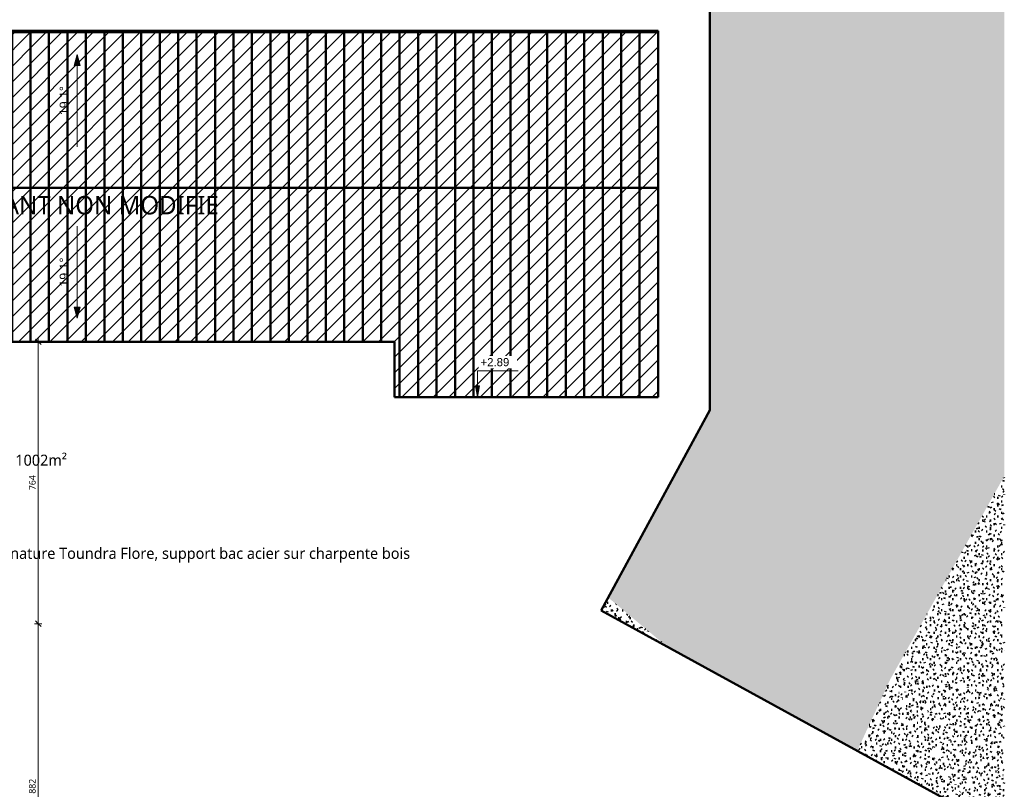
# Model space of a CAD drawing. Header units: millimetres. Extents: x -44271 to 51900, y -56710 to 25730.
# Tile 57 of 61: x 25228 to 51900, y -28939 to -8077. Entities that reach past the tile are written whole.
import ezdxf

# ---------------------------------------------------------------- set-up
doc = ezdxf.new("R2010")
doc.units = ezdxf.units.MM
for name, color, linetype, lineweight in [('A-ANNO-DIMS', 211, 'Continuous', 9), ('A-ANNO-DIMS-100', 211, 'Continuous', 9), ('A-DETL-GENF', 92, 'Continuous', 9), ('A-DETL-MBND', 5, 'Continuous', 50), ('G-ANNO-DIMS', 111, 'Continuous', 9), ('G-ANNO-TEXT', 231, 'Continuous', 9)]:
    doc.layers.add(name, color=color, linetype=linetype, lineweight=lineweight)
doc.styles.add('Arial', font='arial.ttf', dxfattribs={"height": 240})
doc.styles.add('Arial_1', font='arial.ttf', dxfattribs={"height": 220})
doc.styles.add('Trebuchet MS', font='trebuc.ttf', dxfattribs={"height": 180})
doc.styles.add('Trebuchet MS_1', font='trebuc.ttf', dxfattribs={"height": 300})
doc.styles.add('Trebuchet MS_2', font='trebuc.ttf', dxfattribs={"height": 500})
doc.dimstyles.new('Cotes100e_Intérieur', dxfattribs={"dimscale": 304.8, "dimtxt": 185.571163, "dimasz": 0.492126, "dimexe": 0.328084, "dimexo": 0.0625, "dimgap": 0.065617, "dimtad": 1, "dimdec": 0, "dimlfac": 0.1, "dimzin": 0, "dimdsep": 46, "dimtxsty": 'Trebuchet MS', "dimblk1": 'OBLIQUE', "dimblk2": 'OBLIQUE', "dimsah": 1, "dimcen": 0.09, "dimdle": 0.328084, "dimazin": 0, "dimtfac": 1, "dimtdec": 4, "dimtix": 1, "dimtmove": 0, "dimatfit": 3, "dimfxl": 0.328084, "dimfxlon": 1, "dimtvp": 1, "dimtolj": 1, "dimtzin": 0, "dimarcsym": 2})

# ---------------------------------------------------------------- blocks, each defined once
blk = doc.blocks.new('DIMBLOCK2-02_Toit')
at = {"layer": 'A-ANNO-DIMS-100'}
for p, q in [((25730, -24449), (25630, -24449)), ((25730, -24449), (25655, -24374)), ((25730, -24349), (25730, -33370)), ((25730, -24449), (25805, -24524)), ((25730, -24449), (25830, -24449)), ((25730, -33270), (25630, -33270)), ((25730, -33270), (25655, -33195)), ((25730, -33270), (25805, -33345)), ((25730, -33270), (25830, -33270))]:
    blk.add_line(p, q, dxfattribs=at)
at = {"layer": 'A-ANNO-DIMS-100', "color": 0, "insert": (25480, -29057), "char_height": 180, "width": 475.57, "attachment_point": 1, "rotation": 90, "line_spacing_factor": 1.048425, "style": 'Trebuchet MS'}
blk.add_mtext('882', dxfattribs=at)
blk = doc.blocks.new('_Oblique')
at = {"color": 0, "linetype": 'ByBlock', "lineweight": -2}
blk.add_line((-0.5, -0.5), (0.5, 0.5), dxfattribs=at)
blk = doc.blocks.new('DIMBLOCK3-02_Toit')
at = {"layer": 'A-ANNO-DIMS-100'}
for p, q in [((25730, -16810), (25655, -16735)), ((25730, -16710), (25730, -24549)), ((25730, -16810), (25630, -16810)), ((25730, -16810), (25805, -16885)), ((25730, -16810), (25830, -16810)), ((25730, -24449), (25630, -24449)), ((25730, -24449), (25655, -24374)), ((25730, -24449), (25805, -24524)), ((25730, -24449), (25830, -24449))]:
    blk.add_line(p, q, dxfattribs=at)
at = {"layer": 'A-ANNO-DIMS-100', "color": 0, "insert": (25480, -20828), "char_height": 180, "width": 475.57, "attachment_point": 1, "rotation": 90, "line_spacing_factor": 1.048425, "style": 'Trebuchet MS'}
blk.add_mtext('764', dxfattribs=at)

msp = doc.modelspace()

# ---------------------------------------------------------------- hatches: boundary and pattern name
at = {"layer": 'A-DETL-GENF'}
h = msp.add_hatch(dxfattribs=at)
h.set_pattern_fill('FP_636', color=1, style=0, pattern_type=2)
h.set_pattern_definition([(45, (0, 0), (-212.132, 212.132), [])])
h.paths.add_polyline_path([(42520.1, -18305), (42520.1, -8417.9), (13484.7, -8417.9), (13484.7, -16810.3), (35379.8, -16810.3), (35379.8, -18305), (39878.2, -18305)])
h.paths.add_polyline_path([(-5202, -12689.3), (-1457.7, -12689.3), (-1457.7, -140.2), (-31427.5, -140.2), (-31427.5, -7843.1), (-28699.8, -7843.1), (-28683.4, -10661.2), (-19083.4, -10661.2), (-19083.4, -12689.3), (-8207.3, -12689.3)])
at = {"layer": 'A-DETL-MBND'}
h = msp.add_hatch(dxfattribs=at)
h.set_pattern_fill('FP_349', color=256, style=0, pattern_type=2)
h.set_pattern_definition([(0.02098, (74.47, -12.19), (405.94577, 101.74565), [33.491, -270.969, 33.491, -1894.754]), (0.02098, (74.47, -12.19), (405.94577, 101.74565), [-337.95, -270.969, 33.491, -575.429, -1014.865]), (0.02098, (74.47, -12.19), (405.94577, 101.74565), [-1217.839, 33.491, -270.969, 33.491, -676.915]), (0.02098, (74.47, -12.19), (405.94577, 101.74565), [-1555.789, -169.483, 33.491, -473.942]), (119.978, (226.7, 38.67), (-290.86149, 301.03876), [33.513, -271.147, -1929.512]), (119.978, (226.7, 38.67), (-290.86149, 301.03876), [-304.66, 33.513, -271.147, -1624.852]), (119.978, (226.7, 38.67), (-290.86149, 301.03876), [-609.32, 33.513, -575.807, -1015.533]), (119.978, (226.7, 38.67), (-290.86149, 301.03876), [-1218.639, 33.513, -271.147, -710.873]), (119.978, (226.7, 38.67), (-290.86149, 301.03876), [-1523.299, 33.513, -169.594, -507.766]), (119.978, (226.7, 38.67), (-290.86149, 301.03876), [-1726.406, 33.513, -474.254]), (240.032, (277.44, 241.88), (-115.08472, -402.78252), [33.523, -271.233, -1930.124]), (240.032, (277.44, 241.88), (-115.08472, -402.78252), [-304.756, 33.523, -271.233, -1625.367]), (240.032, (277.44, 241.88), (-115.08472, -402.78252), [-609.513, 33.523, -575.99, -1015.855]), (240.032, (277.44, 241.88), (-115.08472, -402.78252), [-1219.026, 33.523, -271.233, -711.098]), (240.032, (277.44, 241.88), (-115.08472, -402.78252), [-1523.782, 33.523, -169.648, -507.927]), (240.032, (277.44, 241.88), (-115.08472, -402.78252), [-1726.953, 33.523, -474.404])])
h.paths.add_polyline_path([(43920.1, -17773.6), (49232.3, -6274.7), (32622.5, -5791.5), (33210.9, -7027.6), (43920.1, -7027.6), (43920.1, -15489.7)])
h = msp.add_hatch(dxfattribs=at)
h.set_pattern_fill('FP_358', color=256, style=0, pattern_type=2)
h.set_pattern_definition([(0.02186, (30.88, -39.49), (406.33922, 101.73004), [33.523, -271.232, -1930.112]), (0.02186, (30.88, -39.49), (406.33922, 101.73004), [-304.755, 33.523, -271.232, -1625.358]), (0.02186, (30.88, -39.49), (406.33922, 101.73004), [-609.509, 33.523, -575.986, -1015.849]), (0.02186, (30.88, -39.49), (406.33922, 101.73004), [-1219.018, 33.523, -271.232, -711.094]), (0.02186, (30.88, -39.49), (406.33922, 101.73004), [-1523.773, 33.523, -169.647, -507.924]), (0.02186, (30.88, -39.49), (406.33922, 101.73004), [-1726.942, 33.523, -474.401]), (120.008, (183.26, 11.36), (-291.14534, 300.96708), [33.515, -271.167, 33.515, -1896.141]), (120.008, (183.26, 11.36), (-291.14534, 300.96708), [-338.198, -271.167, 33.515, -575.85, -1015.608]), (120.008, (183.26, 11.36), (-291.14534, 300.96708), [-1218.73, 33.515, -271.167, 33.515, -677.411]), (120.008, (183.26, 11.36), (-291.14534, 300.96708), [-1556.928, -169.607, 33.515, -474.289]), (240.003, (234.05, 214.53), (-115.19518, -402.69845), [33.526, -271.257, -1930.294]), (240.003, (234.05, 214.53), (-115.19518, -402.69845), [-304.783, 33.526, -271.257, -1625.51]), (240.003, (234.05, 214.53), (-115.19518, -402.69845), [-609.566, 33.526, -576.04, -1015.944]), (240.003, (234.05, 214.53), (-115.19518, -402.69845), [-1219.133, 33.526, -271.257, -711.161]), (240.003, (234.05, 214.53), (-115.19518, -402.69845), [-1523.916, 33.526, -169.663, -507.972]), (240.003, (234.05, 214.53), (-115.19518, -402.69845), [-1727.105, 33.526, -474.446])])
h.paths.add_polyline_path([(41180.3, -23730.7), (51899.6, -18947.5), (51899.6, -14838.1), (49232.3, -6274.7), (43920.1, -17773.6), (43920.1, -18661.3)])
h = msp.add_hatch(dxfattribs=at)
h.set_pattern_fill('FP_357', color=256, style=0, pattern_type=2)
h.set_pattern_definition([(359.9802, (-4.95, -13.72), (406.37505, 101.41064), [33.526, -271.255, -1930.28]), (359.9802, (-4.95, -13.72), (406.37505, 101.41064), [-304.781, 33.526, -271.255, -1625.499]), (359.9802, (-4.95, -13.72), (406.37505, 101.41064), [-609.562, 33.526, -576.036, -1015.937]), (359.9802, (-4.95, -13.72), (406.37505, 101.41064), [-1219.124, 33.526, -271.255, -711.156]), (359.9802, (-4.95, -13.72), (406.37505, 101.41064), [-1523.905, 33.526, -169.661, -507.968]), (359.9802, (-4.95, -13.72), (406.37505, 101.41064), [-1727.093, 33.526, -474.442]), (120.005, (147.44, 37), (-291.16825, 301.11127), [33.52, -271.211, 33.52, -1896.445]), (120.005, (147.44, 37), (-291.16825, 301.11127), [-338.252, -271.211, 33.52, -575.942, -1015.771]), (120.005, (147.44, 37), (-291.16825, 301.11127), [-1218.926, 33.52, -271.211, 33.52, -677.519]), (120.005, (147.44, 37), (-291.16825, 301.11127), [-1557.177, -169.634, 33.52, -474.365]), (239.985, (198.24, 240.09), (-115.20293, -402.52066), [33.51, -271.13, -1929.388]), (239.985, (198.24, 240.09), (-115.20293, -402.52066), [-304.64, 33.51, -271.13, -1624.748]), (239.985, (198.24, 240.09), (-115.20293, -402.52066), [-609.281, 33.51, -575.77, -1015.468]), (239.985, (198.24, 240.09), (-115.20293, -402.52066), [-1218.561, 33.51, -271.13, -710.827]), (239.985, (198.24, 240.09), (-115.20293, -402.52066), [-1523.201, 33.51, -169.583, -507.734]), (239.985, (198.24, 240.09), (-115.20293, -402.52066), [-1726.295, 33.51, -474.223])])
h.paths.add_polyline_path([(51899.6, -14838.1), (51899.6, -7770.3), (49232.3, -6274.7), (50736.5, -11103.9)])
h = msp.add_hatch(dxfattribs=at)
h.set_pattern_fill('FP_2', color=256, style=0, pattern_type=2)
h.set_pattern_definition([(90, (42520.1, -7366.1), (-500, 3e-14), [])])
h.paths.add_polyline_path([(42520.1, -12631.6), (42520.1, -8417.9), (20417.3, -8417.9), (20417.3, -8455.4), (13502.9, -8455.4), (13502.9, -12631.6), (39878.2, -12631.6)])
h = msp.add_hatch(dxfattribs=at)
h.set_pattern_fill('FP_1', color=256, style=0, pattern_type=2)
h.set_pattern_definition([(90, (42520.1, -10373), (-500, 3e-14), [])])
h.paths.add_polyline_path([(39878.2, -18305), (42520.1, -18305), (42520.1, -12631.6), (13502.9, -12631.6), (13502.9, -16810.3), (35379.8, -16810.3), (35379.8, -18305)])
h = msp.add_hatch(dxfattribs=at)
h.set_pattern_fill('FP_354', color=256, style=0, pattern_type=2)
h.set_pattern_definition([(0.04064, (48.62, -72.03), (406.30287, 101.83522), [33.52, -271.207, 33.52, -1896.419]), (0.04064, (48.62, -72.03), (406.30287, 101.83522), [-338.247, -271.207, 33.52, -575.934, -1015.757]), (0.04064, (48.62, -72.03), (406.30287, 101.83522), [-1218.909, 33.52, -271.207, 33.52, -677.51]), (0.04064, (48.62, -72.03), (406.30287, 101.83522), [-1557.156, -169.631, 33.52, -474.359]), (120.017, (200.98, -21.15), (-291.11744, 300.78923), [33.502, -271.066, 33.502, -1895.428]), (120.017, (200.98, -21.15), (-291.11744, 300.78923), [-338.071, -271.066, 33.502, -575.634, -1015.227]), (120.017, (200.98, -21.15), (-291.11744, 300.78923), [-1218.272, 33.502, -271.066, 33.502, -677.156]), (120.017, (200.98, -21.15), (-291.11744, 300.78923), [-1556.343, -169.543, 33.502, -474.111]), (240.003, (251.77, 181.98), (-115.1848, -402.62247), [33.523, -271.232, -1930.116]), (240.003, (251.77, 181.98), (-115.1848, -402.62247), [-304.755, 33.523, -271.232, -1625.361]), (240.003, (251.77, 181.98), (-115.1848, -402.62247), [-609.51, 33.523, -575.987, -1015.851]), (240.003, (251.77, 181.98), (-115.1848, -402.62247), [-1219.021, 33.523, -271.232, -711.096]), (240.003, (251.77, 181.98), (-115.1848, -402.62247), [-1523.776, 33.523, -169.647, -507.925]), (240.003, (251.77, 181.98), (-115.1848, -402.62247), [-1726.946, 33.523, -474.402])])
h.paths.add_polyline_path([(48810.8, -25954.5), (51899.6, -20449.1), (51899.6, -18947.5), (41180.3, -23730.7), (41175, -23740.5), (48259.4, -25794.7)])
h = msp.add_hatch(dxfattribs=at)
h.set_pattern_fill('FP_352', color=256, style=0, pattern_type=2)
h.set_pattern_definition([(359.99123, (-1.59, -2.04), (406.37555, 101.5278), [33.526, -271.256, 33.526, -1896.759]), (359.99123, (-1.59, -2.04), (406.37555, 101.5278), [-338.308, -271.256, 33.526, -576.038, -1015.94]), (359.99123, (-1.59, -2.04), (406.37555, 101.5278), [-1219.128, 33.526, -271.256, 33.526, -677.632]), (359.99123, (-1.59, -2.04), (406.37555, 101.5278), [-1557.435, -169.662, 33.526, -474.444]), (119.999, (150.8, 48.73), (-291.1718, 301.16654), [33.527, -271.266, -1930.357]), (119.999, (150.8, 48.73), (-291.1718, 301.16654), [-304.793, 33.527, -271.266, -1625.564]), (119.999, (150.8, 48.73), (-291.1718, 301.16654), [-609.586, 33.527, -576.059, -1015.977]), (119.999, (150.8, 48.73), (-291.1718, 301.16654), [-1219.173, 33.527, -271.266, -711.184]), (119.999, (150.8, 48.73), (-291.1718, 301.16654), [-1523.966, 33.527, -169.668, -507.989]), (119.999, (150.8, 48.73), (-291.1718, 301.16654), [-1727.161, 33.527, -474.461]), (239.997, (201.6, 251.9), (-115.2034, -402.6956), [33.523, -271.23, -1930.101]), (239.997, (201.6, 251.9), (-115.2034, -402.6956), [-304.753, 33.523, -271.23, -1625.348]), (239.997, (201.6, 251.9), (-115.2034, -402.6956), [-609.506, 33.523, -575.983, -1015.843]), (239.997, (201.6, 251.9), (-115.2034, -402.6956), [-1219.011, 33.523, -271.23, -711.09]), (239.997, (201.6, 251.9), (-115.2034, -402.6956), [-1523.764, 33.523, -169.646, -507.921]), (239.997, (201.6, 251.9), (-115.2034, -402.6956), [-1726.932, 33.523, -474.398])])
h.paths.add_polyline_path([(51899.6, -26276.1), (51899.6, -20449.1), (48810.8, -25954.5)])
h = msp.add_hatch(dxfattribs=at)
h.set_pattern_fill('FP_350', color=256, style=0, pattern_type=2)
h.set_pattern_definition([(359.97468, (3.62, 2.3), (406.25785, 101.40648), [33.516, -271.177, 33.516, -1896.211]), (359.97468, (3.62, 2.3), (406.25785, 101.40648), [-338.21, -271.177, 33.516, -575.871, -1015.646]), (359.97468, (3.62, 2.3), (406.25785, 101.40648), [-1218.775, 33.516, -271.177, 33.516, -677.436]), (359.97468, (3.62, 2.3), (406.25785, 101.40648), [-1556.985, -169.613, 33.516, -474.307]), (119.988, (155.97, 53.02), (-291.0838, 301.24216), [33.528, -271.272, 33.528, -1896.87]), (119.988, (155.97, 53.02), (-291.0838, 301.24216), [-338.328, -271.272, 33.528, -576.072, -1015.999]), (119.988, (155.97, 53.02), (-291.0838, 301.24216), [-1219.199, 33.528, -271.272, 33.528, -677.671]), (119.988, (155.97, 53.02), (-291.0838, 301.24216), [-1557.527, -169.672, 33.528, -474.472]), (239.999, (206.75, 256.17), (-115.17087, -402.64562), [33.515, -271.168, -1929.66]), (239.999, (206.75, 256.17), (-115.17087, -402.64562), [-304.683, 33.515, -271.168, -1624.977]), (239.999, (206.75, 256.17), (-115.17087, -402.64562), [-609.366, 33.515, -575.851, -1015.61]), (239.999, (206.75, 256.17), (-115.17087, -402.64562), [-1218.732, 33.515, -271.168, -710.927]), (239.999, (206.75, 256.17), (-115.17087, -402.64562), [-1523.416, 33.515, -169.607, -507.805]), (239.999, (206.75, 256.17), (-115.17087, -402.64562), [-1726.538, 33.515, -474.29])])
h.paths.add_polyline_path([(41452.4, -24352.2), (41170.3, -23749.1), (40983.3, -24095.1), (41214.5, -24221.8)])
h = msp.add_hatch(dxfattribs=at)
h.set_pattern_fill('FP_353', color=256, style=0, pattern_type=2)
h.set_pattern_definition([(359.97296, (4.59, 2.88), (406.2469, 101.39329), [33.515, -271.17, 33.515, -1896.159]), (359.97296, (4.59, 2.88), (406.2469, 101.39329), [-338.201, -271.17, 33.515, -575.856, -1015.618]), (359.97296, (4.59, 2.88), (406.2469, 101.39329), [-1218.742, 33.515, -271.17, 33.515, -677.417]), (359.97296, (4.59, 2.88), (406.2469, 101.39329), [-1556.943, -169.608, 33.515, -474.294]), (119.988, (156.94, 53.6), (-291.0812, 301.24366), [33.528, -271.272, -1930.399]), (119.988, (156.94, 53.6), (-291.0812, 301.24366), [-304.8, 33.528, -271.272, -1625.599]), (119.988, (156.94, 53.6), (-291.0812, 301.24366), [-609.6, 33.528, -576.072, -1015.999]), (119.988, (156.94, 53.6), (-291.0812, 301.24366), [-1219.199, 33.528, -271.272, -711.199]), (119.988, (156.94, 53.6), (-291.0812, 301.24366), [-1523.999, 33.528, -169.672, -508]), (119.988, (156.94, 53.6), (-291.0812, 301.24366), [-1727.199, 33.528, -474.472]), (239.999, (207.72, 256.75), (-115.16824, -402.63906), [33.514, -271.161, -1929.61]), (239.999, (207.72, 256.75), (-115.16824, -402.63906), [-304.675, 33.514, -271.161, -1624.935]), (239.999, (207.72, 256.75), (-115.16824, -402.63906), [-609.351, 33.514, -575.836, -1015.584]), (239.999, (207.72, 256.75), (-115.16824, -402.63906), [-1218.701, 33.514, -271.161, -710.909]), (239.999, (207.72, 256.75), (-115.16824, -402.63906), [-1523.376, 33.514, -169.603, -507.792]), (239.999, (207.72, 256.75), (-115.16824, -402.63906), [-1726.493, 33.514, -474.278])])
h.paths.add_polyline_path([(42760.1, -25068.8), (41172.9, -23744.2), (41170.3, -23749.1), (41452.4, -24352.2)])
h = msp.add_hatch(dxfattribs=at)
h.set_pattern_fill('FP_351', color=256, style=0, pattern_type=2)
h.set_pattern_definition([(359.74534, (47.86, 71), (405.79208, 99.46138), [33.478, -270.869, -1927.533]), (359.74534, (47.86, 71), (405.79208, 99.46138), [-304.347, 33.478, -270.869, -1623.186]), (359.74534, (47.86, 71), (405.79208, 99.46138), [-608.695, 33.478, -575.217, -1014.491]), (359.74534, (47.86, 71), (405.79208, 99.46138), [-1217.39, 33.478, -270.869, -710.144]), (359.74534, (47.86, 71), (405.79208, 99.46138), [-1521.737, 33.478, -169.42, -507.246]), (359.74534, (47.86, 71), (405.79208, 99.46138), [-1724.635, 33.478, -473.767]), (119.981, (200.04, 120.96), (-290.75138, 301.45172), [33.497, -271.02, -1928.608]), (119.981, (200.04, 120.96), (-290.75138, 301.45172), [-304.517, 33.497, -271.02, -1624.091]), (119.981, (200.04, 120.96), (-290.75138, 301.45172), [-609.034, 33.497, -575.537, -1015.057]), (119.981, (200.04, 120.96), (-290.75138, 301.45172), [-1218.068, 33.497, -271.02, -710.54]), (119.981, (200.04, 120.96), (-290.75138, 301.45172), [-1522.585, 33.497, -169.514, -507.528]), (119.981, (200.04, 120.96), (-290.75138, 301.45172), [-1725.596, 33.497, -474.031]), (239.891, (250.76, 323.26), (-115.03996, -400.91153), [33.368, -269.978, -1921.192]), (239.891, (250.76, 323.26), (-115.03996, -400.91153), [-303.346, 33.368, -269.978, -1617.846]), (239.891, (250.76, 323.26), (-115.03996, -400.91153), [-606.692, 33.368, -573.324, -1011.153]), (239.891, (250.76, 323.26), (-115.03996, -400.91153), [-1213.384, 33.368, -269.978, -707.807]), (239.891, (250.76, 323.26), (-115.03996, -400.91153), [-1516.73, 33.368, -168.863, -505.577]), (239.891, (250.76, 323.26), (-115.03996, -400.91153), [-1718.961, 33.368, -472.209])])
h.paths.add_polyline_path([(47916.2, -27894.4), (48810.8, -25954.5), (41175, -23740.5), (41172.9, -23744.2), (42760.1, -25068.8), (45888.9, -26783.4)])
h = msp.add_hatch(dxfattribs=at)
h.set_pattern_fill('FP_360', color=256, style=0, pattern_type=2)
h.set_pattern_definition([(359.79137, (3.83, 7.98), (406.04585, 99.73514), [33.499, -271.037, 33.499, -1895.23]), (359.79137, (3.83, 7.98), (406.04585, 99.73514), [-338.035, -271.037, 33.499, -575.573, -1015.12]), (359.79137, (3.83, 7.98), (406.04585, 99.73514), [-1218.144, 33.499, -271.037, 33.499, -677.085]), (359.79137, (3.83, 7.98), (406.04585, 99.73514), [-1556.179, -169.525, 33.499, -474.061]), (120.021, (156.1, 58.04), (-290.93632, 301.06472), [33.478, -270.867, -1927.516]), (120.021, (156.1, 58.04), (-290.93632, 301.06472), [-304.345, 33.478, -270.867, -1623.172]), (120.021, (156.1, 58.04), (-290.93632, 301.06472), [-608.689, 33.478, -575.211, -1014.482]), (120.021, (156.1, 58.04), (-290.93632, 301.06472), [-1217.379, 33.478, -270.867, -710.138]), (120.021, (156.1, 58.04), (-290.93632, 301.06472), [-1521.723, 33.478, -169.419, -507.241]), (120.021, (156.1, 58.04), (-290.93632, 301.06472), [-1724.62, 33.478, -473.763]), (239.875, (206.85, 260.28), (-115.1086, -400.80277), [33.372, -270.013, -1921.439]), (239.875, (206.85, 260.28), (-115.1086, -400.80277), [-303.385, 33.372, -270.013, -1618.054]), (239.875, (206.85, 260.28), (-115.1086, -400.80277), [-606.77, 33.372, -573.398, -1011.284]), (239.875, (206.85, 260.28), (-115.1086, -400.80277), [-1213.54, 33.372, -270.013, -707.898]), (239.875, (206.85, 260.28), (-115.1086, -400.80277), [-1516.925, 33.372, -168.884, -505.642]), (239.875, (206.85, 260.28), (-115.1086, -400.80277), [-1719.182, 33.372, -472.269])])
h.paths.add_polyline_path([(51079, -29627.6), (48810.8, -25954.5), (47916.2, -27894.4)])
h = msp.add_hatch(dxfattribs=at)
h.set_pattern_fill('FP_361', color=256, style=0, pattern_type=2)
h.set_pattern_definition([(0.0063, (2.51, -134.03), (406.39986, 101.34569), [33.528, -271.272, 33.528, -1896.87]), (0.0063, (2.51, -134.03), (406.39986, 101.34569), [-338.328, -271.272, 33.528, -576.071, -1015.999]), (0.0063, (2.51, -134.03), (406.39986, 101.34569), [-1219.199, 33.528, -271.272, 33.528, -677.671]), (0.0063, (2.51, -134.03), (406.39986, 101.34569), [-1557.526, -169.672, 33.528, -474.472]), (120.075, (154.91, -83.36), (-291.18931, 300.23264), [33.452, -270.66, -1926.045]), (120.075, (154.91, -83.36), (-291.18931, 300.23264), [-304.112, 33.452, -270.66, -1621.933]), (120.075, (154.91, -83.36), (-291.18931, 300.23264), [-608.225, 33.452, -574.772, -1013.708]), (120.075, (154.91, -83.36), (-291.18931, 300.23264), [-1216.45, 33.452, -270.66, -709.596]), (120.075, (154.91, -83.36), (-291.18931, 300.23264), [-1520.562, 33.452, -169.289, -506.854]), (120.075, (154.91, -83.36), (-291.18931, 300.23264), [-1723.304, 33.452, -473.402]), (239.928, (205.71, 119.24), (-115.21433, -401.5784), [33.456, -270.686, -1926.229]), (239.928, (205.71, 119.24), (-115.21433, -401.5784), [-304.141, 33.456, -270.686, -1622.088]), (239.928, (205.71, 119.24), (-115.21433, -401.5784), [-608.283, 33.456, -574.827, -1013.805]), (239.928, (205.71, 119.24), (-115.21433, -401.5784), [-1216.566, 33.456, -270.686, -709.663]), (239.928, (205.71, 119.24), (-115.21433, -401.5784), [-1520.707, 33.456, -169.305, -506.902]), (239.928, (205.71, 119.24), (-115.21433, -401.5784), [-1723.468, 33.456, -473.447])])
h.paths.add_polyline_path([(51899.6, -28579.4), (51899.6, -26276.1), (48810.8, -25954.5), (51079, -27882)])
h = msp.add_hatch(dxfattribs=at)
h.set_pattern_fill('FP_362', color=256, style=0, pattern_type=2)
h.set_pattern_definition([(0.07453, (69.56, -97.23), (406.21062, 102.03648), [33.512, -271.146, -1929.504]), (0.07453, (69.56, -97.23), (406.21062, 102.03648), [-304.659, 33.512, -271.146, -1624.845]), (0.07453, (69.56, -97.23), (406.21062, 102.03648), [-609.317, 33.512, -575.805, -1015.528]), (0.07453, (69.56, -97.23), (406.21062, 102.03648), [-1218.634, 33.512, -271.146, -710.87]), (0.07453, (69.56, -97.23), (406.21062, 102.03648), [-1523.293, 33.512, -169.593, -507.764]), (0.07453, (69.56, -97.23), (406.21062, 102.03648), [-1726.398, 33.512, -474.252]), (120.03, (221.89, -46.28), (-291.0547, 300.49857), [33.482, -270.903, -1927.772]), (120.03, (221.89, -46.28), (-291.0547, 300.49857), [-304.385, 33.482, -270.903, -1623.387]), (120.03, (221.89, -46.28), (-291.0547, 300.49857), [-608.77, 33.482, -575.288, -1014.617]), (120.03, (221.89, -46.28), (-291.0547, 300.49857), [-1217.54, 33.482, -270.903, -710.232]), (120.03, (221.89, -46.28), (-291.0547, 300.49857), [-1521.925, 33.482, -169.441, -507.308]), (120.03, (221.89, -46.28), (-291.0547, 300.49857), [-1724.849, 33.482, -473.826]), (240.008, (272.67, 156.8), (-115.15557, -402.53674), [33.52, -271.208, -1929.946]), (240.008, (272.67, 156.8), (-115.15557, -402.53674), [-304.728, 33.52, -271.208, -1625.217]), (240.008, (272.67, 156.8), (-115.15557, -402.53674), [-609.457, 33.52, -575.936, -1015.761]), (240.008, (272.67, 156.8), (-115.15557, -402.53674), [-1218.913, 33.52, -271.208, -711.033]), (240.008, (272.67, 156.8), (-115.15557, -402.53674), [-1523.641, 33.52, -169.632, -507.88]), (240.008, (272.67, 156.8), (-115.15557, -402.53674), [-1726.793, 33.52, -474.36])])
h.paths.add_polyline_path([(51899.6, -30077.3), (51899.6, -28579.4), (48810.8, -25954.5), (51079, -29627.6)])
at = {"layer": 'G-ANNO-DIMS'}
for points in [[(26783, -9022.2), (26702.6, -9322.2), (26863.4, -9322.2)], [(26783, -16170.8), (26863.4, -15870.8), (26702.6, -15870.8)], [(37629, -18305), (37681.9, -18005), (37576.1, -18005)]]:
    msp.add_hatch(color=256, dxfattribs=at).paths.add_polyline_path(points)

# ---------------------------------------------------------------- linework, layer by layer
at = {"layer": 'A-DETL-MBND'}
for p, q in [((43920.1, -7027.6), (43920.1, -18661.3)), ((20417.3, -8383), (42520.1, -8383)), ((42520.1, -8417.9), (20417.3, -8417.9)), ((42520.1, -8383), (42520.1, -18305)), ((42520.1, -12631.6), (13502.9, -12631.6)), ((13484.7, -16810.3), (35379.8, -16810.3)), ((35379.8, -16810.3), (35379.8, -18305)), ((35379.8, -18305), (42520.1, -18305)), ((43920.1, -18661.3), (40983.3, -24095.1)), ((40983.3, -24095.1), (51899.6, -30077.3))]:
    msp.add_line(p, q, dxfattribs=at)
at = {"layer": 'G-ANNO-DIMS'}
for p, q in [((26783, -9022.2), (26702.6, -9322.2)), ((26863.4, -9322.2), (26783, -9022.2)), ((26783, -11522.2), (26783, -9022.2)), ((26702.6, -9322.2), (26863.4, -9322.2)), ((26783, -13670.8), (26783, -16170.8)), ((26863.4, -15870.8), (26702.6, -15870.8)), ((26702.6, -15870.8), (26783, -16170.8)), ((26783, -16170.8), (26863.4, -15870.8)), ((37629, -17595.9), (38734.4, -17595.9)), ((37629, -18305), (37629, -17595.9)), ((37681.9, -18005), (37576.1, -18005)), ((37576.1, -18005), (37629, -18305)), ((37629, -18305), (37681.9, -18005))]:
    msp.add_line(p, q, dxfattribs=at)

# ---------------------------------------------------------------- texts
at = {"layer": 'G-ANNO-DIMS', "char_height": 240, "width": 940.257, "attachment_point": 1, "rotation": 90, "line_spacing_factor": 0.941778, "style": 'Arial'}
for insert in [(26310.1, -10664), (26310.1, -15312.5)]:
    msp.add_mtext('19.1°', dxfattribs=dict(at, insert=insert))
at = {"layer": 'G-ANNO-TEXT', "color": 1, "insert": (23110, -12855), "char_height": 500, "width": 8914.765, "attachment_point": 1, "style": 'Trebuchet MS_2'}
msp.add_mtext('EXISTANT NON MODIFIE', dxfattribs=at)
at = {"layer": 'G-ANNO-TEXT', "color": 174, "char_height": 300, "attachment_point": 1, "style": 'Trebuchet MS_1'}
for s, insert, width in [('Surface de toiture construite : 1002m²', (19555.8, -19867.6), 8906.748), ('Couverture végétalisée Sopranature Toundra Flore, support bac acier sur charpente bois', (19555.8, -22392.6), 20394.93)]:
    msp.add_mtext(s, dxfattribs=dict(at, insert=insert, width=width))

# ---------------------------------------------------------------- dimensions: what is measured, and where the dimension line sits
at = {"layer": 'A-ANNO-DIMS'}
for base, p1, p2, override, picture, middle in [((25730.4, -24448.7), (25830.4, -16810.3), (25630.4, -24448.7), {"dimpost": '<>', "dimfxl": 7640.937519}, 'DIMBLOCK3-02_Toit', (25618.6, -20629.5)), ((25730.4, -33269.6), (25630.4, -24448.7), (25630.4, -33269.6), {"dimpost": '<>', "dimfxl": 8820.956905}, 'DIMBLOCK2-02_Toit', (25618.9, -28859.1))]:
    dim = msp.add_linear_dim(base=base, p1=p1, p2=p2, angle=90, dimstyle='Cotes100e_Intérieur', override=override, dxfattribs=at)
    dim.commit()
    dim.dimension.update_dxf_attribs({"geometry": picture, "text_midpoint": middle})

# ---------------------------------------------------------------- next in the draw order: texts
at = {"layer": 'G-ANNO-DIMS', "insert": (37712.2, -17250), "char_height": 220, "width": 929.214, "attachment_point": 1, "line_spacing_factor": 0.941778, "style": 'Arial_1', "bg_fill": 3, "box_fill_scale": 1.25, "bg_fill_color": 256, "bg_fill_true_color": 13158600, "bg_fill_transparency": 0}
msp.add_mtext('+2.89', dxfattribs=at)

doc.saveas('drawing.dxf')
